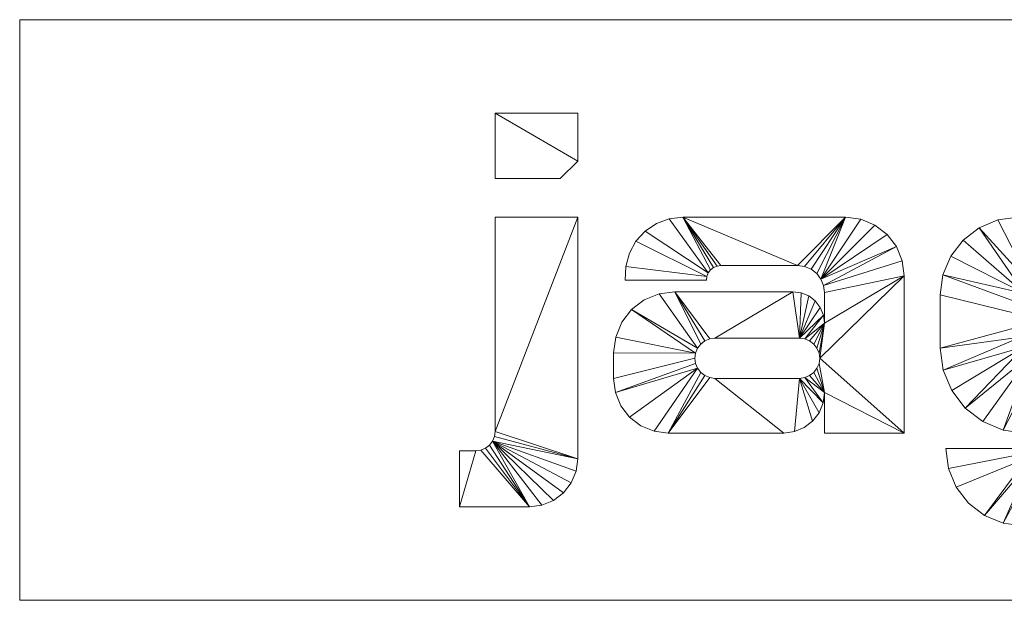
# Model space of a CAD drawing. Header units: millimetres. Extents: x -200 to 200, y 0 to 118.
# Tile 1 of 5: x -200 to 0, y 0 to 118. Entities that reach past the tile are written whole.
import ezdxf

# ---------------------------------------------------------------- set-up
doc = ezdxf.new("R2010")
doc.units = ezdxf.units.MM

# ---------------------------------------------------------------- blocks, each defined once
blk = doc.blocks.new('RSen_56_ME_FB_LOD200 - convector_jaga - biww_02004010 - wall recessed - 10_jaga_built-in wall_lxhxd 400x200x118 mm-332513-3D view')
at = {"lineweight": 18}
mesh = blk.add_polyface(dxfattribs=at)
corners = [(200, 300, -118), (-200, 300, -118), (-200, 300), (200, 300)]
mesh.append_faces([[corners[k] for k in face] for face in [(3, 0, 1, 2)]])
mesh = blk.add_polyface(dxfattribs=at)
corners = [(-200, 300, -118), (200, 300, -118), (200, 100, -118), (-200, 100, -118)]
mesh.append_faces([[corners[k] for k in face] for face in [(3, 0, 1, 2)]])
mesh = blk.add_polyface(dxfattribs=at)
corners = [(-200, 300), (-200, 300, -118), (-200, 100, -118), (-200, 100)]
mesh.append_faces([[corners[k] for k in face] for face in [(0, 1, 2, 3)]])
mesh = blk.add_polyface(dxfattribs=at)
corners = [(200, 300), (-200, 300), (-200, 100), (200, 100)]
mesh.append_faces([[corners[k] for k in face] for face in [(3, 0, 1, 2)]])
mesh = blk.add_polyface(dxfattribs=at)
corners = [(200, 100, -118), (200, 100), (-200, 100), (-200, 100, -118)]
mesh.append_faces([[corners[k] for k in face] for face in [(2, 3, 0, 1)]])
blk = doc.blocks.new('RSen_55_GM_FB_logo - SH_jaga - standard-260147-3D view')
at = {"lineweight": 18}
mesh = blk.add_polyface(dxfattribs=at)
corners = [(-86.66, 18.85, 2), (-103.4, 18.85, 2), (-103.4, -24.69, 2), (-103.53, -25.7, 2), (-103.93, -26.65, 2), (-104.55, -27.47, 2), (-105.36, -28.09, 2), (-106.31, -28.48, 2), (-107.33, -28.62, 2), (-110.65, -28.62, 2), (-110.65, -40, 2), (-96.44, -40, 2), (-93.91, -39.67, 2), (-91.55, -38.69, 2), (-89.52, -37.14, 2), (-87.97, -35.11, 2), (-86.99, -32.75, 2), (-86.66, -30.22, 2), (-103.4, 40, 2), (-103.4, 26.71, 2), (-90.21, 26.71, 2), (-86.66, 30.26, 2), (-86.66, 40, 2), (-32.24, 18.85, 2), (-65.3, 18.85, 2), (-68.05, 18.52, 2), (-70.65, 17.55, 2), (-72.95, 16.01, 2), (-74.82, 13.96, 2), (-76.16, 11.53, 2), (-76.9, 8.86, 2), (-76.98, 6.08, 2), (-60.52, 6.08, 2), (-60.42, 6.84, 2), (-60.13, 7.55, 2), (-59.66, 8.16, 2), (-59.05, 8.63, 2), (-58.34, 8.92, 2), (-57.58, 9.02, 2), (-41.99, 9.02, 2), (-40.57, 8.84, 2), (-39.25, 8.29, 2), (-38.11, 7.42, 2), (-37.24, 6.28, 2), (-36.7, 4.96, 2), (-36.51, 3.55, 2), (-36.51, -2.7, 2), (-36.73, -1.04, 2), (-37.37, 0.51, 2), (-38.39, 1.84, 2), (-39.72, 2.86, 2), (-41.27, 3.5, 2), (-42.93, 3.72, 2), (-66.92, 3.72, 2), (-70.14, 3.3, 2), (-73.14, 2.05, 2), (-75.71, 0.08, 2), (-77.69, -2.5, 2), (-78.93, -5.5, 2), (-79.35, -8.71, 2), (-79.35, -13.91, 2), (-78.98, -16.78, 2), (-77.87, -19.46, 2), (-76.11, -21.75, 2), (-73.81, -23.52, 2), (-71.13, -24.62, 2), (-68.26, -25, 2), (-44.76, -25, 2), (-42.63, -24.72, 2), (-40.64, -23.9, 2), (-38.93, -22.58, 2), (-37.62, -20.88, 2), (-36.79, -18.89, 2), (-36.51, -16.75, 2), (-36.51, -25, 2), (-20.33, -25, 2), (-20.33, 6.94, 2), (-20.74, 10.02, 2), (-21.93, 12.9, 2), (-23.82, 15.36, 2), (-26.29, 17.25, 2), (-29.16, 18.44, 2), (-41.58, -5.73, 2), (-40.52, -5.87, 2), (-39.54, -6.28, 2), (-38.69, -6.93, 2), (-38.05, -7.77, 2), (-37.64, -8.75, 2), (-37.5, -9.81, 2), (-37.64, -10.86, 2), (-38.05, -11.85, 2), (-38.69, -12.69, 2), (-39.54, -13.34, 2), (-40.52, -13.75, 2), (-41.58, -13.89, 2), (-58.79, -13.89, 2), (-59.84, -13.75, 2), (-60.82, -13.34, 2), (-61.67, -12.69, 2), (-62.32, -11.85, 2), (-62.72, -10.86, 2), (-62.86, -9.81, 2), (-62.72, -8.75, 2), (-62.32, -7.77, 2), (-61.67, -6.93, 2), (-60.82, -6.28, 2), (-59.84, -5.87, 2), (-58.79, -5.73, 2), (22.97, 18.85, 2), (2.79, 18.85, 2), (-1.3, 18.31, 2), (-5.11, 16.73, 2), (-8.38, 14.22, 2), (-10.89, 10.96, 2), (-12.46, 7.15, 2), (-13, 3.06, 2), (-13, -7.75, 2), (-12.41, -12.21, 2), (-10.69, -16.37, 2), (-7.95, -19.95, 2), (-4.37, -22.69, 2), (-0.21, -24.41, 2), (4.25, -25, 2), (20.26, -25, 2), (22.91, -24.65, 2), (25.39, -23.63, 2), (27.51, -22, 2), (29.14, -19.87, 2), (30.17, -17.4, 2), (30.52, -14.74, 2), (30.52, -25.04, 2), (30.28, -26.86, 2), (29.57, -28.57, 2), (28.45, -30.03, 2), (26.99, -31.15, 2), (25.29, -31.86, 2), (23.46, -32.1, 2), (8.03, -32.1, 2), (7, -31.96, 2), (6.05, -31.57, 2), (5.23, -30.94, 2), (4.61, -30.12, 2), (4.21, -29.17, 2), (4.08, -28.15, 2), (-11.86, -28.15, 2), (-11.33, -32.21, 2), (-9.76, -36, 2), (-7.27, -39.25, 2), (-4.01, -41.74, 2), (-0.23, -43.31, 2), (3.84, -43.85, 2), (27.56, -43.85, 2), (32.69, -43.17, 2), (37.46, -41.2, 2), (41.56, -38.05, 2), (44.71, -33.95, 2), (46.69, -29.17, 2), (47.36, -24.05, 2), (47.36, 18.85, 2), (30.52, 18.85, 2), (30.52, 11.3, 2), (30.26, 13.25, 2), (29.51, 15.07, 2), (28.31, 16.64, 2), (26.74, 17.84, 2), (24.92, 18.59, 2), (22.07, 7.57, 2), (24.25, 7.28, 2), (26.27, 6.45, 2), (28.01, 5.11, 2), (29.34, 3.38, 2), (30.18, 1.35, 2), (30.46, -0.82, 2), (30.46, -3.42, 2), (30.19, -5.52, 2), (29.38, -7.47, 2), (28.09, -9.14, 2), (26.42, -10.43, 2), (24.47, -11.24, 2), (22.37, -11.51, 2), (11.05, -11.51, 2), (8.96, -11.24, 2), (7.01, -10.43, 2), (5.34, -9.15, 2), (4.06, -7.48, 2), (3.26, -5.54, 2), (2.98, -3.45, 2), (2.98, -0.87, 2), (3.27, 1.31, 2), (4.11, 3.35, 2), (5.45, 5.1, 2), (7.2, 6.44, 2), (9.24, 7.28, 2), (11.42, 7.57, 2), (101.73, 18.85, 2), (68.67, 18.85, 2), (65.92, 18.52, 2), (63.32, 17.55, 2), (61.02, 16.01, 2), (59.14, 13.96, 2), (57.8, 11.53, 2), (57.07, 8.86, 2), (56.99, 6.08, 2), (73.45, 6.08, 2), (73.55, 6.84, 2), (73.84, 7.55, 2), (74.31, 8.16, 2), (74.91, 8.63, 2), (75.62, 8.92, 2), (76.38, 9.02, 2), (91.98, 9.02, 2), (93.4, 8.84, 2), (94.72, 8.29, 2), (95.85, 7.42, 2), (96.72, 6.28, 2), (97.27, 4.96, 2), (97.46, 3.55, 2), (97.46, -2.7, 2), (97.24, -1.04, 2), (96.6, 0.51, 2), (95.58, 1.84, 2), (94.25, 2.86, 2), (92.7, 3.5, 2), (91.04, 3.72, 2), (67.05, 3.72, 2), (63.83, 3.3, 2), (60.83, 2.05, 2), (58.26, 0.08, 2), (56.28, -2.5, 2), (55.04, -5.5, 2), (54.61, -8.71, 2), (54.61, -13.91, 2), (54.99, -16.78, 2), (56.1, -19.46, 2), (57.86, -21.75, 2), (60.16, -23.52, 2), (62.83, -24.62, 2), (65.7, -25, 2), (89.21, -25, 2), (91.34, -24.72, 2), (93.33, -23.9, 2), (95.04, -22.58, 2), (96.35, -20.88, 2), (97.18, -18.89, 2), (97.46, -16.75, 2), (97.46, -25, 2), (113.63, -25, 2), (113.63, 6.94, 2), (113.23, 10.02, 2), (112.04, 12.9, 2), (110.15, 15.36, 2), (107.68, 17.25, 2), (104.81, 18.44, 2), (92.39, -5.73, 2), (93.45, -5.87, 2), (94.43, -6.28, 2), (95.27, -6.93, 2), (95.92, -7.77, 2), (96.33, -8.75, 2), (96.47, -9.81, 2), (96.33, -10.86, 2), (95.92, -11.85, 2), (95.27, -12.69, 2), (94.43, -13.34, 2), (93.45, -13.75, 2), (92.39, -13.89, 2), (75.18, -13.89, 2), (74.13, -13.75, 2), (73.14, -13.34, 2), (72.3, -12.69, 2), (71.65, -11.85, 2), (71.24, -10.86, 2), (71.11, -9.81, 2), (71.24, -8.75, 2), (71.65, -7.77, 2), (72.3, -6.93, 2), (73.14, -6.28, 2), (74.13, -5.87, 2), (75.18, -5.73, 2)]
mesh.append_faces([[corners[k] for k in face] for face in [(2, 17, 0, 1), (160, 158, 159), (246, 244, 245)]], dxfattribs={"vtx0": -1})
mesh.append_faces([[corners[k] for k in face] for face in [(6, 11, 5), (5, 11, 4), (42, 23, 41), (85, 46, 84), (92, 73, 91), (105, 53, 104), (103, 56, 102), (172, 158, 171), (165, 166, 164), (170, 160, 169), (168, 160, 167), (163, 167, 162), (192, 109, 191), (181, 122, 180), (121, 183, 120), (213, 194, 212), (256, 217, 255), (263, 244, 262), (276, 224, 275), (274, 227, 273)]], dxfattribs={"vtx0": -1, "vtx1": -1})
mesh.append_faces([[corners[k] for k in face] for face in [(76, 46, 88, 75), (259, 247, 217, 258)]], dxfattribs={"vtx0": -1, "vtx1": -1, "vtx2": -1})
mesh.append_faces([[corners[k] for k in face] for face in [(11, 6, 7), (43, 81, 23, 42), (82, 51, 52, 107), (46, 87, 88), (73, 90, 91), (46, 86, 87), (73, 92, 93), (46, 85, 86), (24, 36, 37), (53, 106, 107, 52), (53, 105, 106), (66, 98, 99, 65), (66, 96, 97), (158, 172, 173, 157), (157, 173, 174), (167, 163, 164, 166), (166, 165, 108, 193), (160, 168, 169), (130, 156, 157, 129), (178, 128, 129, 177), (156, 130, 131, 155), (133, 152, 153, 132), (152, 133, 134), (151, 136, 137), (109, 192, 193, 108), (111, 189, 190, 110), (122, 181, 182), (114, 188, 189, 113), (115, 187, 188, 114), (117, 184, 185, 116), (180, 122, 123, 179), (146, 141, 142, 145), (214, 252, 194, 213), (253, 222, 223, 278), (244, 261, 262), (217, 257, 258), (244, 263, 264), (217, 256, 257), (195, 207, 208), (224, 277, 278, 223), (224, 276, 277), (237, 269, 270, 236), (237, 267, 268)]], dxfattribs={"vtx0": -1, "vtx2": -1})
mesh.append_faces([[corners[k] for k in face] for face in [(160, 170, 171, 158)]], dxfattribs={"vtx0": -1, "vtx2": -1, "vtx3": -1})
mesh.append_faces([[corners[k] for k in face] for face in [(43, 79, 80, 81), (82, 47, 48, 49), (94, 68, 69, 70), (34, 25, 26, 27), (33, 28, 29, 30), (103, 54, 55, 56), (102, 56, 57, 58), (167, 160, 161, 162), (214, 250, 251, 252), (253, 218, 219, 220), (265, 239, 240, 241), (205, 196, 197, 198), (204, 199, 200, 201), (274, 225, 226, 227), (273, 227, 228, 229)]], dxfattribs={"vtx0": -1, "vtx3": -1})
mesh.append_faces([[corners[k] for k in face] for face in [(74, 75, 73), (32, 33, 30, 31), (203, 204, 201, 202)]], dxfattribs={"vtx1": -1})
mesh.append_faces([[corners[k] for k in face] for face in [(16, 17, 4, 15), (14, 15, 4, 13), (12, 13, 4, 11), (2, 3, 17), (3, 4, 17), (45, 46, 76), (77, 78, 44), (40, 41, 23), (50, 51, 82, 49), (89, 90, 73), (71, 72, 94, 70), (82, 83, 47), (37, 38, 24), (35, 36, 24), (38, 39, 24), (97, 98, 66), (64, 65, 99, 63), (62, 63, 99, 61), (99, 100, 61), (58, 59, 102), (176, 177, 129), (175, 176, 129), (154, 155, 132, 153), (131, 132, 155), (126, 127, 179, 125), (124, 125, 179, 123), (135, 136, 151), (112, 113, 189, 111), (185, 186, 116), (138, 139, 150), (118, 119, 184, 117), (147, 148, 141, 146), (216, 217, 247), (248, 249, 215), (211, 212, 194), (221, 222, 253, 220), (259, 260, 244), (260, 261, 244), (242, 243, 265, 241), (253, 254, 218), (208, 209, 195), (206, 207, 195), (209, 210, 195), (268, 269, 237), (235, 236, 270, 234), (233, 234, 270, 232), (270, 271, 232), (229, 230, 273)]], dxfattribs={"vtx1": -1, "vtx2": -1})
mesh.append_faces([[corners[k] for k in face] for face in [(88, 89, 73, 75), (174, 175, 129, 157), (246, 247, 259, 244)]], dxfattribs={"vtx1": -1, "vtx2": -1, "vtx3": -1})
mesh.append_faces([[corners[k] for k in face] for face in [(10, 11, 7, 8), (43, 44, 78, 79), (76, 77, 44, 45), (39, 40, 23, 24), (46, 47, 83, 84), (72, 73, 93, 94), (67, 68, 94, 95), (24, 25, 34, 35), (33, 34, 27, 28), (53, 54, 103, 104), (66, 67, 95, 96), (59, 60, 101, 102), (100, 101, 60, 61), (178, 179, 127, 128), (151, 152, 134, 135), (190, 191, 109, 110), (183, 184, 119, 120), (182, 183, 121, 122), (186, 187, 115, 116), (137, 138, 150, 151), (139, 140, 149, 150), (140, 141, 148, 149), (214, 215, 249, 250), (247, 248, 215, 216), (210, 211, 194, 195), (217, 218, 254, 255), (243, 244, 264, 265), (238, 239, 265, 266), (195, 196, 205, 206), (204, 205, 198, 199), (224, 225, 274, 275), (237, 238, 266, 267), (230, 231, 272, 273), (271, 272, 231, 232)]], dxfattribs={"vtx1": -1, "vtx3": -1})
mesh.append_faces([[corners[k] for k in face] for face in [(8, 9, 10), (21, 22, 18), (143, 144, 145, 142)]], dxfattribs={"vtx2": -1})
mesh.append_faces([[corners[k] for k in face] for face in [(18, 19, 20, 21)]], dxfattribs={"vtx3": -1})
mesh = blk.add_polyface(dxfattribs=at)
corners = [(-86.66, 18.85), (-86.66, -30.22), (-86.99, -32.75), (-87.97, -35.11), (-89.52, -37.14), (-91.55, -38.69), (-93.91, -39.67), (-96.44, -40), (-110.65, -40), (-110.65, -28.62), (-107.33, -28.62), (-106.31, -28.48), (-105.36, -28.09), (-104.55, -27.47), (-103.93, -26.65), (-103.53, -25.7), (-103.4, -24.69), (-103.4, 18.85), (-103.4, 40), (-86.66, 40), (-86.66, 30.26), (-90.21, 26.71), (-103.4, 26.71), (-32.24, 18.85), (-29.16, 18.44), (-26.29, 17.25), (-23.82, 15.36), (-21.93, 12.9), (-20.74, 10.02), (-20.33, 6.94), (-20.33, -25), (-36.51, -25), (-36.51, -16.75), (-36.79, -18.89), (-37.62, -20.88), (-38.93, -22.58), (-40.64, -23.9), (-42.63, -24.72), (-44.76, -25), (-68.26, -25), (-71.13, -24.62), (-73.81, -23.52), (-76.11, -21.75), (-77.87, -19.46), (-78.98, -16.78), (-79.35, -13.91), (-79.35, -8.71), (-78.93, -5.5), (-77.69, -2.5), (-75.71, 0.08), (-73.14, 2.05), (-70.14, 3.3), (-66.92, 3.72), (-42.93, 3.72), (-41.27, 3.5), (-39.72, 2.86), (-38.39, 1.84), (-37.37, 0.51), (-36.73, -1.04), (-36.51, -2.7), (-36.51, 3.55), (-36.7, 4.96), (-37.24, 6.28), (-38.11, 7.42), (-39.25, 8.29), (-40.57, 8.84), (-41.99, 9.02), (-57.58, 9.02), (-58.34, 8.92), (-59.05, 8.63), (-59.66, 8.16), (-60.13, 7.55), (-60.42, 6.84), (-60.52, 6.08), (-76.98, 6.08), (-76.9, 8.86), (-76.16, 11.53), (-74.82, 13.96), (-72.95, 16.01), (-70.65, 17.55), (-68.05, 18.52), (-65.3, 18.85), (-41.58, -5.73), (-58.79, -5.73), (-59.84, -5.87), (-60.82, -6.28), (-61.67, -6.93), (-62.32, -7.77), (-62.72, -8.75), (-62.86, -9.81), (-62.72, -10.86), (-62.32, -11.85), (-61.67, -12.69), (-60.82, -13.34), (-59.84, -13.75), (-58.79, -13.89), (-41.58, -13.89), (-40.52, -13.75), (-39.54, -13.34), (-38.69, -12.69), (-38.05, -11.85), (-37.64, -10.86), (-37.5, -9.81), (-37.64, -8.75), (-38.05, -7.77), (-38.69, -6.93), (-39.54, -6.28), (-40.52, -5.87), (22.97, 18.85), (24.92, 18.59), (26.74, 17.84), (28.31, 16.64), (29.51, 15.07), (30.26, 13.25), (30.52, 11.3), (30.52, 18.85), (47.36, 18.85), (47.36, -24.05), (46.69, -29.17), (44.71, -33.95), (41.56, -38.05), (37.46, -41.2), (32.69, -43.17), (27.56, -43.85), (3.84, -43.85), (-0.23, -43.31), (-4.01, -41.74), (-7.27, -39.25), (-9.76, -36), (-11.33, -32.21), (-11.86, -28.15), (4.08, -28.15), (4.21, -29.17), (4.61, -30.12), (5.23, -30.94), (6.05, -31.57), (7, -31.96), (8.03, -32.1), (23.46, -32.1), (25.29, -31.86), (26.99, -31.15), (28.45, -30.03), (29.57, -28.57), (30.28, -26.86), (30.52, -25.04), (30.52, -14.74), (30.17, -17.4), (29.14, -19.87), (27.51, -22), (25.39, -23.63), (22.91, -24.65), (20.26, -25), (4.25, -25), (-0.21, -24.41), (-4.37, -22.69), (-7.95, -19.95), (-10.69, -16.37), (-12.41, -12.21), (-13, -7.75), (-13, 3.06), (-12.46, 7.15), (-10.89, 10.96), (-8.38, 14.22), (-5.11, 16.73), (-1.3, 18.31), (2.79, 18.85), (22.07, 7.57), (11.42, 7.57), (9.24, 7.28), (7.2, 6.44), (5.45, 5.1), (4.11, 3.35), (3.27, 1.31), (2.98, -0.87), (2.98, -3.45), (3.26, -5.54), (4.06, -7.48), (5.34, -9.15), (7.01, -10.43), (8.96, -11.24), (11.05, -11.51), (22.37, -11.51), (24.47, -11.24), (26.42, -10.43), (28.09, -9.14), (29.38, -7.47), (30.19, -5.52), (30.46, -3.42), (30.46, -0.82), (30.18, 1.35), (29.34, 3.38), (28.01, 5.11), (26.27, 6.45), (24.25, 7.28), (101.73, 18.85), (104.81, 18.44), (107.68, 17.25), (110.15, 15.36), (112.04, 12.9), (113.23, 10.02), (113.63, 6.94), (113.63, -25), (97.46, -25), (97.46, -16.75), (97.18, -18.89), (96.35, -20.88), (95.04, -22.58), (93.33, -23.9), (91.34, -24.72), (89.21, -25), (65.7, -25), (62.83, -24.62), (60.16, -23.52), (57.86, -21.75), (56.1, -19.46), (54.99, -16.78), (54.61, -13.91), (54.61, -8.71), (55.04, -5.5), (56.28, -2.5), (58.26, 0.08), (60.83, 2.05), (63.83, 3.3), (67.05, 3.72), (91.04, 3.72), (92.7, 3.5), (94.25, 2.86), (95.58, 1.84), (96.6, 0.51), (97.24, -1.04), (97.46, -2.7), (97.46, 3.55), (97.27, 4.96), (96.72, 6.28), (95.85, 7.42), (94.72, 8.29), (93.4, 8.84), (91.98, 9.02), (76.38, 9.02), (75.62, 8.92), (74.91, 8.63), (74.31, 8.16), (73.84, 7.55), (73.55, 6.84), (73.45, 6.08), (56.99, 6.08), (57.07, 8.86), (57.8, 11.53), (59.14, 13.96), (61.02, 16.01), (63.32, 17.55), (65.92, 18.52), (68.67, 18.85), (92.39, -5.73), (75.18, -5.73), (74.13, -5.87), (73.14, -6.28), (72.3, -6.93), (71.65, -7.77), (71.24, -8.75), (71.11, -9.81), (71.24, -10.86), (71.65, -11.85), (72.3, -12.69), (73.14, -13.34), (74.13, -13.75), (75.18, -13.89), (92.39, -13.89), (93.45, -13.75), (94.43, -13.34), (95.27, -12.69), (95.92, -11.85), (96.33, -10.86), (96.47, -9.81), (96.33, -8.75), (95.92, -7.77), (95.27, -6.93), (94.43, -6.28), (93.45, -5.87)]
mesh.append_faces([[corners[k] for k in face] for face in [(20, 18, 19)]], dxfattribs={"vtx0": -1})
mesh.append_faces([[corners[k] for k in face] for face in [(12, 7, 11), (70, 81, 69), (91, 44, 90), (88, 49, 87), (86, 52, 85), (65, 23, 64), (60, 29, 59), (107, 59, 106), (105, 59, 104), (106, 59, 105), (170, 165, 169), (180, 152, 179), (189, 116, 188), (140, 123, 139), (138, 123, 137), (241, 252, 240), (218, 259, 217), (259, 220, 258), (257, 223, 256), (236, 194, 235), (278, 230, 277), (276, 230, 275)]], dxfattribs={"vtx0": -1, "vtx1": -1})
mesh.append_faces([[corners[k] for k in face] for face in [(59, 29, 102, 103), (114, 116, 189, 190), (230, 200, 273, 274)]], dxfattribs={"vtx0": -1, "vtx1": -1, "vtx3": -1})
mesh.append_faces([[corners[k] for k in face] for face in [(7, 12, 13), (1, 15, 16, 0), (11, 7, 8, 10), (7, 13, 14, 6), (72, 77, 78, 71), (71, 80, 81, 70), (87, 51, 52, 86), (89, 45, 46, 88), (90, 44, 45, 89), (39, 94, 95, 38), (88, 46, 47), (52, 84, 85), (29, 60, 61, 28), (96, 37, 38, 95), (59, 103, 104), (32, 100, 101), (102, 29, 30), (171, 162, 163, 170), (174, 158, 159, 173), (158, 174, 175, 157), (153, 177, 178), (157, 175, 176, 156), (126, 133, 134), (124, 136, 137, 123), (110, 193, 166, 109), (114, 192, 193, 113), (114, 190, 191), (117, 186, 187, 116), (193, 112, 113), (147, 181, 182, 146), (118, 143, 144, 117), (119, 142, 143, 118), (243, 248, 249, 242), (242, 251, 252, 241), (258, 222, 223, 257), (260, 216, 217, 259), (261, 215, 216, 260), (210, 265, 266, 209), (223, 255, 256), (200, 231, 232, 199), (200, 230, 231), (267, 208, 209, 266), (230, 274, 275), (203, 270, 271), (273, 200, 201)]], dxfattribs={"vtx0": -1, "vtx2": -1})
mesh.append_faces([[corners[k] for k in face] for face in [(32, 101, 102, 30), (145, 185, 186, 117), (203, 272, 273, 201)]], dxfattribs={"vtx0": -1, "vtx2": -1, "vtx3": -1})
mesh.append_faces([[corners[k] for k in face] for face in [(14, 2, 3, 4), (14, 4, 5, 6), (88, 47, 48, 49), (87, 49, 50, 51), (71, 78, 79, 80), (82, 53, 54, 55), (82, 55, 56, 57), (171, 160, 161, 162), (170, 163, 164, 165), (133, 126, 127, 128), (193, 110, 111, 112), (181, 149, 150, 151), (259, 218, 219, 220), (258, 220, 221, 222), (242, 249, 250, 251), (253, 224, 225, 226), (253, 226, 227, 228)]], dxfattribs={"vtx0": -1, "vtx3": -1})
mesh.append_faces([[corners[k] for k in face] for face in [(31, 32, 30), (202, 203, 201)]], dxfattribs={"vtx1": -1})
mesh.append_faces([[corners[k] for k in face] for face in [(76, 77, 72, 75), (68, 69, 81), (67, 68, 81), (43, 44, 91, 42), (41, 42, 91, 40), (93, 94, 39), (92, 93, 39), (65, 66, 23), (63, 64, 23), (62, 63, 23), (24, 25, 62, 23), (26, 27, 62, 25), (57, 58, 82), (36, 37, 96, 35), (34, 35, 96), (98, 99, 32), (99, 100, 32), (82, 83, 53), (168, 169, 165), (171, 172, 160), (154, 155, 177, 153), (183, 184, 145), (191, 192, 114), (187, 188, 116), (184, 185, 145), (148, 149, 181, 147), (138, 139, 123), (144, 145, 117), (120, 121, 142, 119), (247, 248, 243, 246), (239, 240, 252), (238, 239, 252), (214, 215, 262, 213), (212, 213, 262, 211), (261, 262, 215), (264, 265, 210), (263, 264, 210), (236, 237, 194), (234, 235, 194), (233, 234, 194), (195, 196, 233, 194), (197, 198, 233, 196), (228, 229, 253), (276, 277, 230), (207, 208, 267, 206), (205, 206, 267), (271, 272, 203), (269, 270, 203), (253, 254, 224)]], dxfattribs={"vtx1": -1, "vtx2": -1})
mesh.append_faces([[corners[k] for k in face] for face in [(14, 15, 1, 2), (66, 67, 81, 23), (39, 40, 91, 92), (83, 84, 52, 53), (61, 62, 27, 28), (58, 59, 107, 82), (97, 98, 32, 33), (96, 97, 33, 34), (159, 160, 172, 173), (167, 168, 165, 108), (176, 177, 155, 156), (178, 179, 152, 153), (125, 126, 134, 135), (128, 129, 132, 133), (151, 152, 180, 181), (124, 125, 135, 136), (108, 109, 166, 167), (122, 123, 140, 141), (182, 183, 145, 146), (121, 122, 141, 142), (237, 238, 252, 194), (210, 211, 262, 263), (254, 255, 223, 224), (232, 233, 198, 199), (229, 230, 278, 253), (268, 269, 203, 204), (267, 268, 204, 205)]], dxfattribs={"vtx1": -1, "vtx3": -1})
mesh.append_faces([[corners[k] for k in face] for face in [(8, 9, 10), (16, 17, 0), (21, 22, 18, 20), (73, 74, 75, 72), (114, 115, 116), (244, 245, 246, 243)]], dxfattribs={"vtx2": -1})
mesh.append_faces([[corners[k] for k in face] for face in [(129, 130, 131, 132)]], dxfattribs={"vtx3": -1})
mesh = blk.add_polyface(dxfattribs=at)
corners = [(-103.4, 26.71, 2), (-103.4, 40, 2), (-103.4, 40), (-103.4, 26.71)]
mesh.append_faces([[corners[k] for k in face] for face in [(0, 1, 2, 3)]])
mesh = blk.add_polyface(dxfattribs=at)
corners = [(-103.4, 40, 2), (-86.66, 40, 2), (-86.66, 40), (-103.4, 40)]
mesh.append_faces([[corners[k] for k in face] for face in [(0, 1, 2, 3)]])
mesh = blk.add_polyface(dxfattribs=at)
corners = [(-86.66, 40, 2), (-86.66, 30.26, 2), (-86.66, 30.26), (-86.66, 40)]
mesh.append_faces([[corners[k] for k in face] for face in [(0, 1, 2, 3)]])
mesh = blk.add_polyface(dxfattribs=at)
corners = [(-86.66, 30.26, 2), (-90.21, 26.71, 2), (-90.21, 26.71), (-86.66, 30.26)]
mesh.append_faces([[corners[k] for k in face] for face in [(0, 1, 2, 3)]])
mesh = blk.add_polyface(dxfattribs=at)
corners = [(-90.21, 26.71, 2), (-103.4, 26.71, 2), (-103.4, 26.71), (-90.21, 26.71)]
mesh.append_faces([[corners[k] for k in face] for face in [(0, 1, 2, 3)]])
mesh = blk.add_polyface(dxfattribs=at)
corners = [(-103.4, 18.85, 2), (-86.66, 18.85, 2), (-86.66, 18.85), (-103.4, 18.85)]
mesh.append_faces([[corners[k] for k in face] for face in [(0, 1, 2, 3)]])
mesh = blk.add_polyface(dxfattribs=at)
corners = [(-103.4, -24.69, 2), (-103.4, 18.85, 2), (-103.4, 18.85), (-103.4, -24.69)]
mesh.append_faces([[corners[k] for k in face] for face in [(3, 0, 1, 2)]])
mesh = blk.add_polyface(dxfattribs=at)
corners = [(-86.66, 18.85, 2), (-86.66, -30.22, 2), (-86.66, -30.22), (-86.66, 18.85)]
mesh.append_faces([[corners[k] for k in face] for face in [(0, 1, 2, 3)]])
mesh = blk.add_polyface(dxfattribs=at)
corners = [(-76.98, 6.08, 2), (-76.9, 8.86, 2), (-76.16, 11.53, 2), (-74.82, 13.96, 2), (-72.95, 16.01, 2), (-70.65, 17.55, 2), (-68.05, 18.52, 2), (-65.3, 18.85, 2), (-65.3, 18.85), (-68.05, 18.52), (-70.65, 17.55), (-72.95, 16.01), (-74.82, 13.96), (-76.16, 11.53), (-76.9, 8.86), (-76.98, 6.08)]
mesh.append_faces([[corners[k] for k in face] for face in [(8, 9, 6, 7)]], dxfattribs={"vtx1": -1})
mesh.append_faces([[corners[k] for k in face] for face in [(9, 10, 5, 6), (10, 11, 4, 5), (3, 4, 11, 12), (12, 13, 2, 3), (13, 14, 1, 2)]], dxfattribs={"vtx1": -1, "vtx3": -1})
mesh.append_faces([[corners[k] for k in face] for face in [(14, 15, 0, 1)]], dxfattribs={"vtx3": -1})
mesh = blk.add_polyface(dxfattribs=at)
corners = [(-65.3, 18.85, 2), (-32.24, 18.85, 2), (-32.24, 18.85), (-65.3, 18.85)]
mesh.append_faces([[corners[k] for k in face] for face in [(3, 0, 1, 2)]])
mesh = blk.add_polyface(dxfattribs=at)
corners = [(-32.24, 18.85, 2), (-29.16, 18.44, 2), (-26.29, 17.25, 2), (-23.82, 15.36, 2), (-21.93, 12.9, 2), (-20.74, 10.02, 2), (-20.33, 6.94, 2), (-20.33, 6.94), (-20.74, 10.02), (-21.93, 12.9), (-23.82, 15.36), (-26.29, 17.25), (-29.16, 18.44), (-32.24, 18.85)]
mesh.append_faces([[corners[k] for k in face] for face in [(7, 8, 5, 6), (0, 1, 12, 13)]], dxfattribs={"vtx1": -1})
mesh.append_faces([[corners[k] for k in face] for face in [(8, 9, 4, 5), (3, 4, 9, 10), (10, 11, 2, 3), (11, 12, 1, 2)]], dxfattribs={"vtx1": -1, "vtx3": -1})
mesh = blk.add_polyface(dxfattribs=at)
corners = [(-13, 3.06, 2), (-12.46, 7.15, 2), (-10.89, 10.96, 2), (-8.38, 14.22, 2), (-5.11, 16.73, 2), (-1.3, 18.31, 2), (2.79, 18.85, 2), (2.79, 18.85), (-1.3, 18.31), (-5.11, 16.73), (-8.38, 14.22), (-10.89, 10.96), (-12.46, 7.15), (-13, 3.06)]
mesh.append_faces([[corners[k] for k in face] for face in [(7, 8, 5, 6), (0, 1, 12, 13)]], dxfattribs={"vtx1": -1})
mesh.append_faces([[corners[k] for k in face] for face in [(8, 9, 4, 5), (3, 4, 9, 10), (10, 11, 2, 3), (11, 12, 1, 2)]], dxfattribs={"vtx1": -1, "vtx3": -1})
mesh = blk.add_polyface(dxfattribs=at)
corners = [(-57.58, 9.02, 2), (-58.34, 8.92, 2), (-59.05, 8.63, 2), (-59.66, 8.16, 2), (-60.13, 7.55, 2), (-60.42, 6.84, 2), (-60.52, 6.08, 2), (-60.52, 6.08), (-60.42, 6.84), (-60.13, 7.55), (-59.66, 8.16), (-59.05, 8.63), (-58.34, 8.92), (-57.58, 9.02)]
mesh.append_faces([[corners[k] for k in face] for face in [(0, 1, 12, 13)]], dxfattribs={"vtx1": -1})
mesh.append_faces([[corners[k] for k in face] for face in [(4, 5, 8, 9), (9, 10, 3, 4), (1, 2, 11, 12), (10, 11, 2, 3)]], dxfattribs={"vtx1": -1, "vtx3": -1})
mesh.append_faces([[corners[k] for k in face] for face in [(5, 6, 7, 8)]], dxfattribs={"vtx3": -1})
mesh = blk.add_polyface(dxfattribs=at)
corners = [(-41.99, 9.02, 2), (-57.58, 9.02, 2), (-57.58, 9.02), (-41.99, 9.02)]
mesh.append_faces([[corners[k] for k in face] for face in [(3, 0, 1, 2)]])
mesh = blk.add_polyface(dxfattribs=at)
corners = [(-36.51, 3.55, 2), (-36.7, 4.96, 2), (-37.24, 6.28, 2), (-38.11, 7.42, 2), (-39.25, 8.29, 2), (-40.57, 8.84, 2), (-41.99, 9.02, 2), (-41.99, 9.02), (-40.57, 8.84), (-39.25, 8.29), (-38.11, 7.42), (-37.24, 6.28), (-36.7, 4.96), (-36.51, 3.55)]
mesh.append_faces([[corners[k] for k in face] for face in [(0, 1, 12, 13)]], dxfattribs={"vtx1": -1})
mesh.append_faces([[corners[k] for k in face] for face in [(4, 5, 8, 9), (9, 10, 3, 4), (1, 2, 11, 12), (10, 11, 2, 3)]], dxfattribs={"vtx1": -1, "vtx3": -1})
mesh.append_faces([[corners[k] for k in face] for face in [(5, 6, 7, 8)]], dxfattribs={"vtx3": -1})
mesh = blk.add_polyface(dxfattribs=at)
corners = [(-60.52, 6.08, 2), (-76.98, 6.08, 2), (-76.98, 6.08), (-60.52, 6.08)]
mesh.append_faces([[corners[k] for k in face] for face in [(0, 1, 2, 3)]])
mesh = blk.add_polyface(dxfattribs=at)
corners = [(-20.33, 6.94, 2), (-20.33, -25, 2), (-20.33, -25), (-20.33, 6.94)]
mesh.append_faces([[corners[k] for k in face] for face in [(3, 0, 1, 2)]])
mesh = blk.add_polyface(dxfattribs=at)
corners = [(-79.35, -8.71, 2), (-78.93, -5.5, 2), (-77.69, -2.5, 2), (-75.71, 0.08, 2), (-73.14, 2.05, 2), (-70.14, 3.3, 2), (-66.92, 3.72, 2), (-66.92, 3.72), (-70.14, 3.3), (-73.14, 2.05), (-75.71, 0.08), (-77.69, -2.5), (-78.93, -5.5), (-79.35, -8.71)]
mesh.append_faces([[corners[k] for k in face] for face in [(7, 8, 5, 6), (0, 1, 12, 13)]], dxfattribs={"vtx1": -1})
mesh.append_faces([[corners[k] for k in face] for face in [(8, 9, 4, 5), (3, 4, 9, 10), (10, 11, 2, 3), (11, 12, 1, 2)]], dxfattribs={"vtx1": -1, "vtx3": -1})
mesh = blk.add_polyface(dxfattribs=at)
corners = [(-66.92, 3.72, 2), (-42.93, 3.72, 2), (-42.93, 3.72), (-66.92, 3.72)]
mesh.append_faces([[corners[k] for k in face] for face in [(3, 0, 1, 2)]])
mesh = blk.add_polyface(dxfattribs=at)
corners = [(-42.93, 3.72, 2), (-41.27, 3.5, 2), (-39.72, 2.86, 2), (-38.39, 1.84, 2), (-37.37, 0.51, 2), (-36.73, -1.04, 2), (-36.51, -2.7, 2), (-36.51, -2.7), (-36.73, -1.04), (-37.37, 0.51), (-38.39, 1.84), (-39.72, 2.86), (-41.27, 3.5), (-42.93, 3.72)]
mesh.append_faces([[corners[k] for k in face] for face in [(7, 8, 5, 6), (0, 1, 12, 13)]], dxfattribs={"vtx1": -1})
mesh.append_faces([[corners[k] for k in face] for face in [(8, 9, 4, 5), (3, 4, 9, 10), (10, 11, 2, 3), (11, 12, 1, 2)]], dxfattribs={"vtx1": -1, "vtx3": -1})
mesh = blk.add_polyface(dxfattribs=at)
corners = [(-36.51, -2.7, 2), (-36.51, 3.55, 2), (-36.51, 3.55), (-36.51, -2.7)]
mesh.append_faces([[corners[k] for k in face] for face in [(0, 1, 2, 3)]])
mesh = blk.add_polyface(dxfattribs=at)
corners = [(-13, -7.75, 2), (-13, 3.06, 2), (-13, 3.06), (-13, -7.75)]
mesh.append_faces([[corners[k] for k in face] for face in [(3, 0, 1, 2)]])
mesh = blk.add_polyface(dxfattribs=at)
corners = [(-58.79, -5.73, 2), (-59.84, -5.87, 2), (-60.82, -6.28, 2), (-61.67, -6.93, 2), (-62.32, -7.77, 2), (-62.72, -8.75, 2), (-62.86, -9.81, 2), (-62.72, -10.86, 2), (-62.32, -11.85, 2), (-61.67, -12.69, 2), (-60.82, -13.34, 2), (-59.84, -13.75, 2), (-58.79, -13.89, 2), (-58.79, -13.89), (-59.84, -13.75), (-60.82, -13.34), (-61.67, -12.69), (-62.32, -11.85), (-62.72, -10.86), (-62.86, -9.81), (-62.72, -8.75), (-62.32, -7.77), (-61.67, -6.93), (-60.82, -6.28), (-59.84, -5.87), (-58.79, -5.73)]
mesh.append_faces([[corners[k] for k in face] for face in [(0, 1, 24, 25)]], dxfattribs={"vtx1": -1})
mesh.append_faces([[corners[k] for k in face] for face in [(10, 11, 14, 15), (8, 9, 16, 17), (9, 10, 15, 16), (7, 8, 17, 18), (18, 19, 6, 7), (4, 5, 20, 21), (3, 4, 21, 22), (1, 2, 23, 24), (2, 3, 22, 23), (19, 20, 5, 6)]], dxfattribs={"vtx1": -1, "vtx3": -1})
mesh.append_faces([[corners[k] for k in face] for face in [(11, 12, 13, 14)]], dxfattribs={"vtx3": -1})
mesh = blk.add_polyface(dxfattribs=at)
corners = [(-41.58, -5.73, 2), (-58.79, -5.73, 2), (-58.79, -5.73), (-41.58, -5.73)]
mesh.append_faces([[corners[k] for k in face] for face in [(3, 0, 1, 2)]])
mesh = blk.add_polyface(dxfattribs=at)
corners = [(-41.58, -13.89, 2), (-40.52, -13.75, 2), (-39.54, -13.34, 2), (-38.69, -12.69, 2), (-38.05, -11.85, 2), (-37.64, -10.86, 2), (-37.5, -9.81, 2), (-37.64, -8.75, 2), (-38.05, -7.77, 2), (-38.69, -6.93, 2), (-39.54, -6.28, 2), (-40.52, -5.87, 2), (-41.58, -5.73, 2), (-41.58, -5.73), (-40.52, -5.87), (-39.54, -6.28), (-38.69, -6.93), (-38.05, -7.77), (-37.64, -8.75), (-37.5, -9.81), (-37.64, -10.86), (-38.05, -11.85), (-38.69, -12.69), (-39.54, -13.34), (-40.52, -13.75), (-41.58, -13.89)]
mesh.append_faces([[corners[k] for k in face] for face in [(0, 1, 24, 25)]], dxfattribs={"vtx1": -1})
mesh.append_faces([[corners[k] for k in face] for face in [(10, 11, 14, 15), (8, 9, 16, 17), (9, 10, 15, 16), (7, 8, 17, 18), (18, 19, 6, 7), (4, 5, 20, 21), (3, 4, 21, 22), (1, 2, 23, 24), (2, 3, 22, 23), (19, 20, 5, 6)]], dxfattribs={"vtx1": -1, "vtx3": -1})
mesh.append_faces([[corners[k] for k in face] for face in [(11, 12, 13, 14)]], dxfattribs={"vtx3": -1})
mesh = blk.add_polyface(dxfattribs=at)
corners = [(4.25, -25, 2), (-0.21, -24.41, 2), (-4.37, -22.69, 2), (-7.95, -19.95, 2), (-10.69, -16.37, 2), (-12.41, -12.21, 2), (-13, -7.75, 2), (-13, -7.75), (-12.41, -12.21), (-10.69, -16.37), (-7.95, -19.95), (-4.37, -22.69), (-0.21, -24.41), (4.25, -25)]
mesh.append_faces([[corners[k] for k in face] for face in [(7, 8, 5, 6), (0, 1, 12, 13)]], dxfattribs={"vtx1": -1})
mesh.append_faces([[corners[k] for k in face] for face in [(8, 9, 4, 5), (3, 4, 9, 10), (10, 11, 2, 3), (11, 12, 1, 2)]], dxfattribs={"vtx1": -1, "vtx3": -1})
mesh = blk.add_polyface(dxfattribs=at)
corners = [(-79.35, -13.91, 2), (-79.35, -8.71, 2), (-79.35, -8.71), (-79.35, -13.91)]
mesh.append_faces([[corners[k] for k in face] for face in [(3, 0, 1, 2)]])
mesh = blk.add_polyface(dxfattribs=at)
corners = [(-68.26, -25, 2), (-71.13, -24.62, 2), (-73.81, -23.52, 2), (-76.11, -21.75, 2), (-77.87, -19.46, 2), (-78.98, -16.78, 2), (-79.35, -13.91, 2), (-79.35, -13.91), (-78.98, -16.78), (-77.87, -19.46), (-76.11, -21.75), (-73.81, -23.52), (-71.13, -24.62), (-68.26, -25)]
mesh.append_faces([[corners[k] for k in face] for face in [(7, 8, 5, 6), (0, 1, 12, 13)]], dxfattribs={"vtx1": -1})
mesh.append_faces([[corners[k] for k in face] for face in [(8, 9, 4, 5), (3, 4, 9, 10), (10, 11, 2, 3), (11, 12, 1, 2)]], dxfattribs={"vtx1": -1, "vtx3": -1})
mesh = blk.add_polyface(dxfattribs=at)
corners = [(-58.79, -13.89, 2), (-41.58, -13.89, 2), (-41.58, -13.89), (-58.79, -13.89)]
mesh.append_faces([[corners[k] for k in face] for face in [(0, 1, 2, 3)]])
mesh = blk.add_polyface(dxfattribs=at)
corners = [(-36.51, -16.75, 2), (-36.79, -18.89, 2), (-37.62, -20.88, 2), (-38.93, -22.58, 2), (-40.64, -23.9, 2), (-42.63, -24.72, 2), (-44.76, -25, 2), (-44.76, -25), (-42.63, -24.72), (-40.64, -23.9), (-38.93, -22.58), (-37.62, -20.88), (-36.79, -18.89), (-36.51, -16.75)]
mesh.append_faces([[corners[k] for k in face] for face in [(7, 8, 5, 6), (0, 1, 12, 13)]], dxfattribs={"vtx1": -1})
mesh.append_faces([[corners[k] for k in face] for face in [(8, 9, 4, 5), (3, 4, 9, 10), (10, 11, 2, 3), (11, 12, 1, 2)]], dxfattribs={"vtx1": -1, "vtx3": -1})
mesh = blk.add_polyface(dxfattribs=at)
corners = [(-36.51, -25, 2), (-36.51, -16.75, 2), (-36.51, -16.75), (-36.51, -25)]
mesh.append_faces([[corners[k] for k in face] for face in [(0, 1, 2, 3)]])
mesh = blk.add_polyface(dxfattribs=at)
corners = [(-107.33, -28.62, 2), (-106.31, -28.48, 2), (-105.36, -28.09, 2), (-104.55, -27.47, 2), (-103.93, -26.65, 2), (-103.53, -25.7, 2), (-103.4, -24.69, 2), (-103.4, -24.69), (-103.53, -25.7), (-103.93, -26.65), (-104.55, -27.47), (-105.36, -28.09), (-106.31, -28.48), (-107.33, -28.62)]
mesh.append_faces([[corners[k] for k in face] for face in [(0, 1, 12, 13)]], dxfattribs={"vtx1": -1})
mesh.append_faces([[corners[k] for k in face] for face in [(4, 5, 8, 9), (9, 10, 3, 4), (1, 2, 11, 12), (10, 11, 2, 3)]], dxfattribs={"vtx1": -1, "vtx3": -1})
mesh.append_faces([[corners[k] for k in face] for face in [(5, 6, 7, 8)]], dxfattribs={"vtx3": -1})
mesh = blk.add_polyface(dxfattribs=at)
corners = [(-44.76, -25, 2), (-68.26, -25, 2), (-68.26, -25), (-44.76, -25)]
mesh.append_faces([[corners[k] for k in face] for face in [(3, 0, 1, 2)]])
mesh = blk.add_polyface(dxfattribs=at)
corners = [(-20.33, -25, 2), (-36.51, -25, 2), (-36.51, -25), (-20.33, -25)]
mesh.append_faces([[corners[k] for k in face] for face in [(0, 1, 2, 3)]])
mesh = blk.add_polyface(dxfattribs=at)
corners = [(-110.65, -28.62, 2), (-107.33, -28.62, 2), (-107.33, -28.62), (-110.65, -28.62)]
mesh.append_faces([[corners[k] for k in face] for face in [(3, 0, 1, 2)]])
mesh = blk.add_polyface(dxfattribs=at)
corners = [(-110.65, -40, 2), (-110.65, -28.62, 2), (-110.65, -28.62), (-110.65, -40)]
mesh.append_faces([[corners[k] for k in face] for face in [(0, 1, 2, 3)]])
mesh = blk.add_polyface(dxfattribs=at)
corners = [(-11.86, -28.15, 2), (4.08, -28.15, 2), (4.08, -28.15), (-11.86, -28.15)]
mesh.append_faces([[corners[k] for k in face] for face in [(0, 1, 2, 3)]])
mesh = blk.add_polyface(dxfattribs=at)
corners = [(3.84, -43.85, 2), (-0.23, -43.31, 2), (-4.01, -41.74, 2), (-7.27, -39.25, 2), (-9.76, -36, 2), (-11.33, -32.21, 2), (-11.86, -28.15, 2), (-11.86, -28.15), (-11.33, -32.21), (-9.76, -36), (-7.27, -39.25), (-4.01, -41.74), (-0.23, -43.31), (3.84, -43.85)]
mesh.append_faces([[corners[k] for k in face] for face in [(7, 8, 5, 6), (0, 1, 12, 13)]], dxfattribs={"vtx1": -1})
mesh.append_faces([[corners[k] for k in face] for face in [(8, 9, 4, 5), (3, 4, 9, 10), (10, 11, 2, 3), (11, 12, 1, 2)]], dxfattribs={"vtx1": -1, "vtx3": -1})
mesh = blk.add_polyface(dxfattribs=at)
corners = [(-86.66, -30.22, 2), (-86.99, -32.75, 2), (-87.97, -35.11, 2), (-89.52, -37.14, 2), (-91.55, -38.69, 2), (-93.91, -39.67, 2), (-96.44, -40, 2), (-96.44, -40), (-93.91, -39.67), (-91.55, -38.69), (-89.52, -37.14), (-87.97, -35.11), (-86.99, -32.75), (-86.66, -30.22)]
mesh.append_faces([[corners[k] for k in face] for face in [(7, 8, 5, 6), (0, 1, 12, 13)]], dxfattribs={"vtx1": -1})
mesh.append_faces([[corners[k] for k in face] for face in [(8, 9, 4, 5), (3, 4, 9, 10), (10, 11, 2, 3), (11, 12, 1, 2)]], dxfattribs={"vtx1": -1, "vtx3": -1})
mesh = blk.add_polyface(dxfattribs=at)
corners = [(-96.44, -40, 2), (-110.65, -40, 2), (-110.65, -40), (-96.44, -40)]
mesh.append_faces([[corners[k] for k in face] for face in [(3, 0, 1, 2)]])

msp = doc.modelspace()

# ---------------------------------------------------------------- block references
at = {"lineweight": 18, "extrusion": (0, -1, 0)}
msp.add_blockref('RSen_56_ME_FB_LOD200 - convector_jaga - biww_02004010 - wall recessed - 10_jaga_built-in wall_lxhxd 400x200x118 mm-332513-3D view', (0, 0), dxfattribs=at)
at = {"lineweight": 18}
msp.add_blockref('RSen_55_GM_FB_logo - SH_jaga - standard-260147-3D view', (0, 59, 300), dxfattribs=at)

doc.saveas('drawing.dxf')
